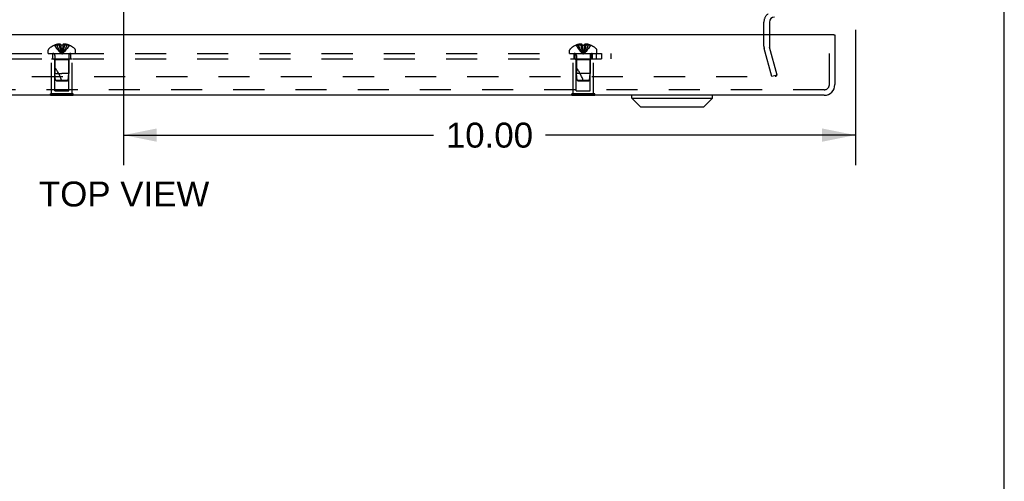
# Model space of a CAD drawing. Header units: inches. Extents: x 0 to 77.3, y 0 to 50.
# Tile 43 of 51: x 63.8 to 77.3, y 33 to 39.3. Entities that reach past the tile are written whole.
import ezdxf

# ---------------------------------------------------------------- set-up
doc = ezdxf.new("R2010")
doc.units = ezdxf.units.IN
doc.header["$LTSCALE"] = 4.25
doc.header["$MEASUREMENT"] = 0
doc.linetypes.add('HIDDEN', pattern=[0.2, 0.1, -0.1])
doc.layers.get('0').update_dxf_attribs({"linetype": 'CONTINUOUS'})
for name, color, linetype in [('DEFAULT_2', 8, 'HIDDEN'), ('DIMENSIONS', 7, 'CONTINUOUS'), ('REAR_DOOR', 7, 'CONTINUOUS'), ('SUBPANEL', 7, 'CONTINUOUS')]:
    doc.layers.add(name, color=color, linetype=linetype)
doc.styles.get("Standard").update_dxf_attribs({"font": 'arial.ttf'})
doc.dimstyles.new('DIMSTYLE_1', dxfattribs={"dimtxt": 0.340909, "dimasz": 0.454545, "dimexe": 0.09, "dimexo": 0.07, "dimgap": 0.0375, "dimtad": 0, "dimtih": 1, "dimtoh": 1, "dimzin": 4, "dimdsep": 46, "dimtxsty": 'Standard', "dimblk": '_FILLED', "dimblk1": '_FILLED', "dimblk2": '_FILLED', "dimcen": 0.09, "dimadec": 3, "dimazin": 1, "dimtfac": 1, "dimtdec": 3, "dimtofl": 0, "dimtmove": 0, "dimatfit": 3, "dimldrblk": '_FILLED', "dimfxl": 0, "dimtolj": 1, "dimtzin": 4, "dimarcsym": 0})

# ---------------------------------------------------------------- blocks, each defined once
blk = doc.blocks.new('_FILLED')
at = {"color": 0, "linetype": 'ByBlock'}
blk.add_solid([(0, 0), (-1, 0.2), (-1, -0.2)], dxfattribs=at)
blk = doc.blocks.new('*D12')
at = {"layer": 'DIMENSIONS', "color": 2, "linetype": 'Continuous'}
for p, q in [((65.238, 41.787), (65.238, 37.333)), ((75.238, 39.18), (75.238, 37.333)), ((65.238, 37.742), (69.472, 37.742)), ((75.238, 37.742), (71.004, 37.742))]:
    blk.add_line(p, q, dxfattribs=at)
at = {"layer": 'DIMENSIONS', "color": 2, "linetype": 'Continuous', "xscale": 0.4545454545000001, "yscale": 0.4545454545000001, "zscale": 0.4545454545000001, "rotation": 180}
blk.add_blockref('_FILLED', (65.238, 37.742), dxfattribs=at)
at = {"layer": 'DIMENSIONS', "color": 2, "linetype": 'Continuous', "xscale": 0.4545454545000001, "yscale": 0.4545454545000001, "zscale": 0.4545454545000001}
blk.add_blockref('_FILLED', (75.238, 37.742), dxfattribs=at)
at = {"layer": 'DIMENSIONS', "color": 2, "linetype": 'Continuous', "insert": (70.238, 37.912), "char_height": 0.3409, "width": 1.19128, "attachment_point": 2, "line_spacing_factor": 0.9}
blk.add_mtext('10.00', dxfattribs=at)

msp = doc.modelspace()

# ---------------------------------------------------------------- linework, layer by layer
at = {"color": 7, "linetype": 'Continuous'}
msp.add_line((77.272727, 0), (77.272727, 50), dxfattribs=at)
at = {"color": 3, "linetype": 'Continuous'}
msp.add_line((74.062798, 39.284909), (74.062798, 39.111988), dxfattribs=at)
msp.add_arc((74.132798, 39.284909), 0.07, 90, 180, dxfattribs=at)
at = {"layer": 'DEFAULT_2', "color": 8, "linetype": 'HIDDEN'}
for p, q in [((73.987798, 38.956459), (73.987798, 39.284909)), ((74.062798, 39.111988), (74.062798, 38.956459)), ((74.094687, 38.542401), (73.991716, 38.926695)), ((74.167132, 38.561813), (74.06416, 38.946106)), ((56.335375, 38.542401), (74.14022, 38.542401)), ((74.167132, 38.561813), (74.094687, 38.542401))]:
    msp.add_line(p, q, dxfattribs=at)
for points in [[(74.160219, 38.561721), (74.160213, 38.561238), (74.160086, 38.559486), (74.159793, 38.557753), (74.15934, 38.556052), (74.158727, 38.554399), (74.157963, 38.552805), (74.157051, 38.551286), (74.156001, 38.549853), (74.15482, 38.548518), (74.153519, 38.547291), (74.152107, 38.546185), (74.150598, 38.545206), (74.149003, 38.544364), (74.147335, 38.543665), (74.145608, 38.543116), (74.143837, 38.54272), (74.142043, 38.542482), (74.14022, 38.542401)], [(74.159609, 38.566459), (74.159975, 38.564731), (74.160176, 38.562993), (74.160219, 38.561721)]]:
    msp.add_lwpolyline(points, dxfattribs=at)
for centre, radius, start, end in [((74.132798, 39.284909), 0.145, 128.7549213, 180), ((74.102798, 38.956459), 0.115, 180, 195), ((74.102798, 38.956459), 0.04, 180, 195)]:
    msp.add_arc(centre, radius, start, end, dxfattribs=at)
at = {"layer": 'REAR_DOOR', "color": 3, "linetype": 'Continuous'}
for p, q in [((74.942298, 39.111988), (55.347298, 39.111988)), ((74.957298, 39.111988), (74.957298, 38.431988)), ((74.812298, 38.286988), (55.477298, 38.286988))]:
    msp.add_line(p, q, dxfattribs=at)
at = {"layer": 'REAR_DOOR', "color": 8, "linetype": 'HIDDEN'}
for p, q in [((74.882298, 38.431988), (74.882298, 39.111988)), ((64.208298, 38.857988), (64.208298, 38.904538)), ((64.295296, 38.971344), (64.295531, 38.970946)), ((64.296512, 38.971344), (64.295531, 38.970946)), ((64.379298, 38.971344), (64.296512, 38.971344)), ((64.326298, 38.971344), (64.326298, 38.981392)), ((64.359898, 38.971344), (64.359898, 38.986294)), ((64.379298, 38.971344), (64.379298, 38.981392)), ((64.379298, 38.971344), (64.381468, 38.948871)), ((64.379298, 38.971344), (64.379334, 38.970946)), ((64.381435, 38.949195), (64.383779, 38.927387)), ((64.38375, 38.927638), (64.386267, 38.906491)), ((64.386244, 38.906675), (64.388933, 38.886186)), ((64.410298, 38.971344), (64.408127, 38.948871)), ((64.410298, 38.971344), (64.410261, 38.970946)), ((64.410298, 38.981392), (64.410298, 38.971344)), ((64.493083, 38.971344), (64.410298, 38.971344)), ((64.429697, 38.971344), (64.429697, 38.986294)), ((64.463298, 38.971344), (64.463298, 38.981392)), ((64.494064, 38.970946), (64.493083, 38.971344)), ((64.494299, 38.971344), (64.494064, 38.970946)), ((64.581298, 38.857988), (64.581298, 38.904538)), ((71.333298, 38.857988), (71.333298, 38.904538)), ((71.420296, 38.971344), (71.420531, 38.970946)), ((71.421512, 38.971344), (71.420531, 38.970946)), ((71.504298, 38.971344), (71.421512, 38.971344)), ((71.451298, 38.971344), (71.451298, 38.981392)), ((71.484898, 38.971344), (71.484898, 38.986294)), ((71.504298, 38.971344), (71.504298, 38.981392)), ((71.504298, 38.971344), (71.506468, 38.948871)), ((71.504298, 38.971344), (71.504334, 38.970946)), ((71.506897, 38.971067), (71.504334, 38.970946)), ((71.506435, 38.949195), (71.508779, 38.927387)), ((71.50875, 38.927638), (71.511267, 38.906491)), ((71.511244, 38.906675), (71.513933, 38.886186)), ((71.535261, 38.970946), (71.532699, 38.971067)), ((71.535298, 38.971344), (71.533127, 38.948871)), ((71.535298, 38.971344), (71.535261, 38.970946)), ((71.535298, 38.981392), (71.535298, 38.971344)), ((71.618083, 38.971344), (71.535298, 38.971344)), ((71.554697, 38.971344), (71.554697, 38.986294)), ((71.588298, 38.971344), (71.588298, 38.981392)), ((71.619064, 38.970946), (71.618083, 38.971344)), ((71.619299, 38.971344), (71.619064, 38.970946)), ((71.706298, 38.857988), (71.706298, 38.904538)), ((64.208298, 38.857988), (64.581298, 38.857988)), ((64.254798, 38.782988), (64.534798, 38.782988)), ((64.254798, 38.303988), (64.254798, 38.782988)), ((64.299798, 38.772988), (64.289798, 38.782988)), ((64.489798, 38.772988), (64.299798, 38.772988)), ((64.299798, 38.345488), (64.299798, 38.772988)), ((64.300798, 38.829788), (64.300798, 38.582991)), ((64.488798, 38.829788), (64.488798, 38.582988)), ((64.489797, 38.772988), (64.499797, 38.782988)), ((64.489798, 38.345488), (64.489798, 38.772988)), ((64.534798, 38.303988), (64.534798, 38.782988)), ((71.333298, 38.857988), (71.706298, 38.857988)), ((71.379798, 38.782988), (71.659798, 38.782988)), ((71.379798, 38.303988), (71.379798, 38.782988)), ((71.424798, 38.772988), (71.414798, 38.782988)), ((71.614798, 38.772988), (71.424798, 38.772988)), ((71.424798, 38.345488), (71.424798, 38.772988)), ((71.425798, 38.829788), (71.425798, 38.582991)), ((71.613798, 38.829788), (71.613798, 38.582988)), ((71.614797, 38.772988), (71.624797, 38.782988)), ((71.614798, 38.345488), (71.614798, 38.772988)), ((71.659798, 38.303988), (71.659798, 38.782988)), ((64.300798, 38.582991), (64.394798, 38.582988)), ((64.309803, 38.492938), (64.300798, 38.582991)), ((64.309803, 38.492938), (64.479792, 38.492938)), ((64.320798, 38.482988), (64.309803, 38.492938)), ((64.320798, 38.482988), (64.468797, 38.482988)), ((64.488798, 38.582988), (64.394798, 38.582988)), ((64.468797, 38.482988), (64.479792, 38.492938)), ((64.479792, 38.492938), (64.488797, 38.582988)), ((71.613798, 38.582988), (71.425798, 38.582991)), ((71.434803, 38.492938), (71.425798, 38.582991)), ((71.434803, 38.492938), (71.604792, 38.492938)), ((71.445798, 38.482988), (71.434803, 38.492938)), ((71.445798, 38.482988), (71.593797, 38.482988)), ((71.593797, 38.482988), (71.604792, 38.492938)), ((71.604792, 38.492938), (71.613797, 38.582988)), ((74.812298, 38.361988), (55.477298, 38.361988)), ((64.299798, 38.345488), (64.489798, 38.345488)), ((71.424798, 38.345488), (71.614798, 38.345488)), ((64.550798, 38.303988), (64.238798, 38.303988)), ((64.238798, 38.286988), (64.238798, 38.303988)), ((64.394798, 38.286988), (64.394798, 38.303988)), ((64.550798, 38.286988), (64.550798, 38.303988)), ((71.675798, 38.303988), (71.363798, 38.303988)), ((71.363798, 38.286988), (71.363798, 38.303988)), ((71.519798, 38.286988), (71.519798, 38.303988)), ((71.675798, 38.286988), (71.675798, 38.303988))]:
    msp.add_line(p, q, dxfattribs=at)
at = {"layer": 'REAR_DOOR', "color": 7, "linetype": 'Continuous'}
for p, q in [((74.942298, 39.111988), (74.957298, 39.111988)), ((64.238798, 38.282988), (64.238798, 38.286988)), ((64.550798, 38.282988), (64.238798, 38.282988)), ((64.394798, 38.282988), (64.394798, 38.286988)), ((64.550798, 38.282988), (64.550798, 38.286988)), ((71.363798, 38.282988), (71.363798, 38.286988)), ((71.675798, 38.282988), (71.363798, 38.282988)), ((71.519798, 38.282988), (71.519798, 38.286988)), ((71.675798, 38.282988), (71.675798, 38.286988)), ((72.184317, 38.247618), (72.184317, 38.286988)), ((72.184317, 38.247618), (73.286679, 38.247618)), ((72.302427, 38.129507), (72.184317, 38.247618)), ((73.168569, 38.129507), (73.286679, 38.247618)), ((73.286679, 38.247618), (73.286679, 38.286988)), ((72.302433, 38.129507), (73.168564, 38.129507))]:
    msp.add_line(p, q, dxfattribs=at)
at = {"layer": 'REAR_DOOR', "color": 8, "linetype": 'HIDDEN'}
for points in [[(64.295531, 38.970946), (64.309228, 38.948871), (64.324063, 38.927387), (64.340038, 38.906491), (64.357152, 38.886186), (64.375405, 38.86647), (64.394798, 38.847344)], [(64.359898, 38.986294), (64.355709, 38.986008), (64.351514, 38.98563), (64.347312, 38.985158), (64.343105, 38.984594), (64.338897, 38.983934), (64.33469, 38.983181), (64.330491, 38.982334), (64.326298, 38.981392)], [(64.326298, 38.971344), (64.335742, 38.949195), (64.345975, 38.927638), (64.356998, 38.906675), (64.368809, 38.886305), (64.381409, 38.866528), (64.394798, 38.847344)], [(64.379298, 38.981392), (64.376722, 38.982387), (64.374197, 38.983265), (64.371724, 38.984021), (64.369297, 38.984668), (64.366914, 38.985212), (64.36456, 38.985661), (64.36222, 38.986022), (64.359898, 38.986294)], [(64.359898, 38.971344), (64.36471, 38.949195), (64.369924, 38.927638), (64.375539, 38.906675), (64.381557, 38.886305), (64.387976, 38.866528), (64.394798, 38.847344)], [(64.394798, 38.971344), (64.392203, 38.971333), (64.389617, 38.9713), (64.387037, 38.971244), (64.384464, 38.971166), (64.381897, 38.971067), (64.379334, 38.970946)], [(64.388917, 38.886305), (64.391768, 38.866528), (64.394798, 38.847344)], [(64.388933, 38.886186), (64.391777, 38.86647), (64.394798, 38.847344)], [(64.410261, 38.970946), (64.407699, 38.971067), (64.405133, 38.971166), (64.40256, 38.971244), (64.399979, 38.9713), (64.397393, 38.971333), (64.394798, 38.971344)], [(64.429697, 38.971344), (64.424885, 38.949195), (64.419671, 38.927638), (64.414056, 38.906675), (64.408038, 38.886305), (64.401619, 38.866528), (64.394798, 38.847344)], [(64.463298, 38.971344), (64.453853, 38.949195), (64.44362, 38.927638), (64.432597, 38.906675), (64.420786, 38.886305), (64.408186, 38.866528), (64.394798, 38.847344)], [(64.494064, 38.970946), (64.480367, 38.948871), (64.465532, 38.927387), (64.449557, 38.906491), (64.432443, 38.886186), (64.41419, 38.86647), (64.394798, 38.847344)], [(64.40816, 38.949195), (64.405816, 38.927387), (64.403328, 38.906491), (64.400662, 38.886186), (64.397818, 38.86647), (64.394798, 38.847344)], [(64.405845, 38.927638), (64.403351, 38.906675), (64.400678, 38.886305), (64.397827, 38.866528), (64.394798, 38.847344)], [(64.429697, 38.986294), (64.427375, 38.986022), (64.425035, 38.985661), (64.422682, 38.985212), (64.420298, 38.984668), (64.417871, 38.984021), (64.415398, 38.983265), (64.412873, 38.982387), (64.410298, 38.981392)], [(64.463298, 38.981392), (64.459104, 38.982334), (64.454905, 38.983181), (64.450698, 38.983934), (64.44649, 38.984594), (64.442283, 38.985158), (64.438081, 38.98563), (64.433886, 38.986008), (64.429697, 38.986294)], [(71.420531, 38.970946), (71.434228, 38.948871), (71.449063, 38.927387), (71.465038, 38.906491), (71.482152, 38.886186), (71.500405, 38.86647), (71.519798, 38.847344)], [(71.484898, 38.986294), (71.480709, 38.986008), (71.476514, 38.98563), (71.472312, 38.985158), (71.468105, 38.984594), (71.463897, 38.983934), (71.45969, 38.983181), (71.455491, 38.982334), (71.451298, 38.981392)], [(71.451298, 38.971344), (71.460742, 38.949195), (71.470975, 38.927638), (71.481998, 38.906675), (71.493809, 38.886305), (71.506409, 38.866528), (71.519798, 38.847344)], [(71.504298, 38.981392), (71.501722, 38.982387), (71.499197, 38.983265), (71.496724, 38.984021), (71.494297, 38.984668), (71.491914, 38.985212), (71.48956, 38.985661), (71.48722, 38.986022), (71.484898, 38.986294)], [(71.484898, 38.971344), (71.48971, 38.949195), (71.494924, 38.927638), (71.500539, 38.906675), (71.506557, 38.886305), (71.512976, 38.866528), (71.519798, 38.847344)], [(71.504334, 38.970946), (71.506896, 38.971067), (71.509462, 38.971166), (71.512035, 38.971244), (71.514616, 38.9713), (71.517202, 38.971333), (71.519798, 38.971344)], [(71.514617, 38.9713), (71.512037, 38.971244), (71.509464, 38.971166)], [(71.513917, 38.886305), (71.516768, 38.866528), (71.519798, 38.847344)], [(71.513933, 38.886186), (71.516777, 38.86647), (71.519798, 38.847344)], [(71.519798, 38.971344), (71.522392, 38.971333), (71.524978, 38.9713), (71.527558, 38.971244), (71.530131, 38.971166), (71.532698, 38.971067), (71.535261, 38.970946)], [(71.554697, 38.971344), (71.549885, 38.949195), (71.544671, 38.927638), (71.539056, 38.906675), (71.533038, 38.886305), (71.526619, 38.866528), (71.519798, 38.847344)], [(71.588298, 38.971344), (71.578853, 38.949195), (71.56862, 38.927638), (71.557597, 38.906675), (71.545786, 38.886305), (71.533186, 38.866528), (71.519798, 38.847344)], [(71.619064, 38.970946), (71.605367, 38.948871), (71.590532, 38.927387), (71.574557, 38.906491), (71.557443, 38.886186), (71.53919, 38.86647), (71.519798, 38.847344)], [(71.53316, 38.949195), (71.530816, 38.927387), (71.528328, 38.906491), (71.525662, 38.886186), (71.522818, 38.86647), (71.519798, 38.847344)], [(71.530845, 38.927638), (71.528351, 38.906675), (71.525678, 38.886305), (71.522827, 38.866528), (71.519798, 38.847344)], [(71.530133, 38.971166), (71.52756, 38.971244), (71.524979, 38.9713)], [(71.554697, 38.986294), (71.552375, 38.986022), (71.550035, 38.985661), (71.547682, 38.985212), (71.545298, 38.984668), (71.542871, 38.984021), (71.540398, 38.983265), (71.537873, 38.982387), (71.535298, 38.981392)], [(71.588298, 38.981392), (71.584104, 38.982334), (71.579905, 38.983181), (71.575698, 38.983934), (71.57149, 38.984594), (71.567283, 38.985158), (71.563081, 38.98563), (71.558886, 38.986008), (71.554697, 38.986294)]]:
    msp.add_lwpolyline(points, dxfattribs=at)
for centre, radius, start, end in [((64.228298, 38.904538), 0.02, 133.5137951, 180), ((64.394798, 38.729168), 0.26182, 112.3612856, 133.5137951), ((64.394798, 38.729168), 0.261361, 105.1941118, 112.089377), ((64.394798, 38.729168), 0.261361, 67.910623, 74.8058882), ((64.394798, 38.729168), 0.26182, 46.4862049, 67.6387144), ((64.561298, 38.904538), 0.02, 0, 46.4862049), ((71.353298, 38.904538), 0.02, 133.5137951, 180), ((71.519798, 38.729168), 0.26182, 112.3612856, 133.5137951), ((71.519798, 38.729168), 0.261361, 105.1941118, 112.089377), ((71.519798, 38.729168), 0.261361, 67.910623, 74.8058882), ((71.519798, 38.729168), 0.26182, 46.4862049, 67.6387144), ((71.686298, 38.904538), 0.02, 0, 46.4862049), ((64.272598, 38.829788), 0.0282, 0, 90), ((64.516998, 38.829788), 0.0282, 90, 180), ((71.397598, 38.829788), 0.0282, 0, 90), ((71.641998, 38.829788), 0.0282, 90, 180), ((63.849555, 38.312794), 0.571188, 17.3353644, 37.8137635), ((70.974555, 38.312794), 0.571188, 17.3353644, 37.8137635), ((74.812298, 38.431988), 0.07, 270, 360)]:
    msp.add_arc(centre, radius, start, end, dxfattribs=at)
at = {"layer": 'REAR_DOOR', "color": 3, "linetype": 'Continuous'}
msp.add_arc((74.812298, 38.431988), 0.145, 270, 360, dxfattribs=at)
at = {"layer": 'SUBPANEL', "color": 8, "linetype": 'HIDDEN'}
for p, q in [((56.894798, 38.857988), (71.894798, 38.857988)), ((56.894798, 38.782988), (71.894798, 38.782988)), ((64.269798, 38.782988), (64.269798, 38.857988)), ((64.519798, 38.782988), (64.519798, 38.857988)), ((71.394798, 38.782988), (71.394798, 38.857988)), ((71.410798, 38.782988), (71.410798, 38.857988)), ((71.628798, 38.782988), (71.628798, 38.857988)), ((71.644798, 38.782988), (71.644798, 38.857988)), ((71.700798, 38.782988), (71.700798, 38.857988)), ((71.769798, 38.857988), (71.769798, 38.782988)), ((71.894798, 38.857988), (71.894798, 38.782988))]:
    msp.add_line(p, q, dxfattribs=at)

# ---------------------------------------------------------------- texts
at = {"layer": 'DIMENSIONS', "color": 2, "linetype": 'Continuous', "insert": (65.245881, 37.1072), "char_height": 0.3409091, "width": 2.32299763, "attachment_point": 2, "line_spacing_factor": 0.9}
msp.add_mtext('TOP VIEW', dxfattribs=at)

# ---------------------------------------------------------------- dimensions: what is measured, and where the dimension line sits
at = {"layer": 'DIMENSIONS', "color": 2, "linetype": 'Continuous'}
dim = msp.add_linear_dim(base=(65.237798, 37.741812), p1=(75.237798, 39.249727), p2=(65.237798, 41.856727), angle=180, dimstyle='DIMSTYLE_1', dxfattribs=at)
dim.commit()
dim.dimension.update_dxf_attribs({"geometry": '*D12', "text_midpoint": (70.252283, 37.739912), "dimtype": 160})

doc.saveas('drawing.dxf')
